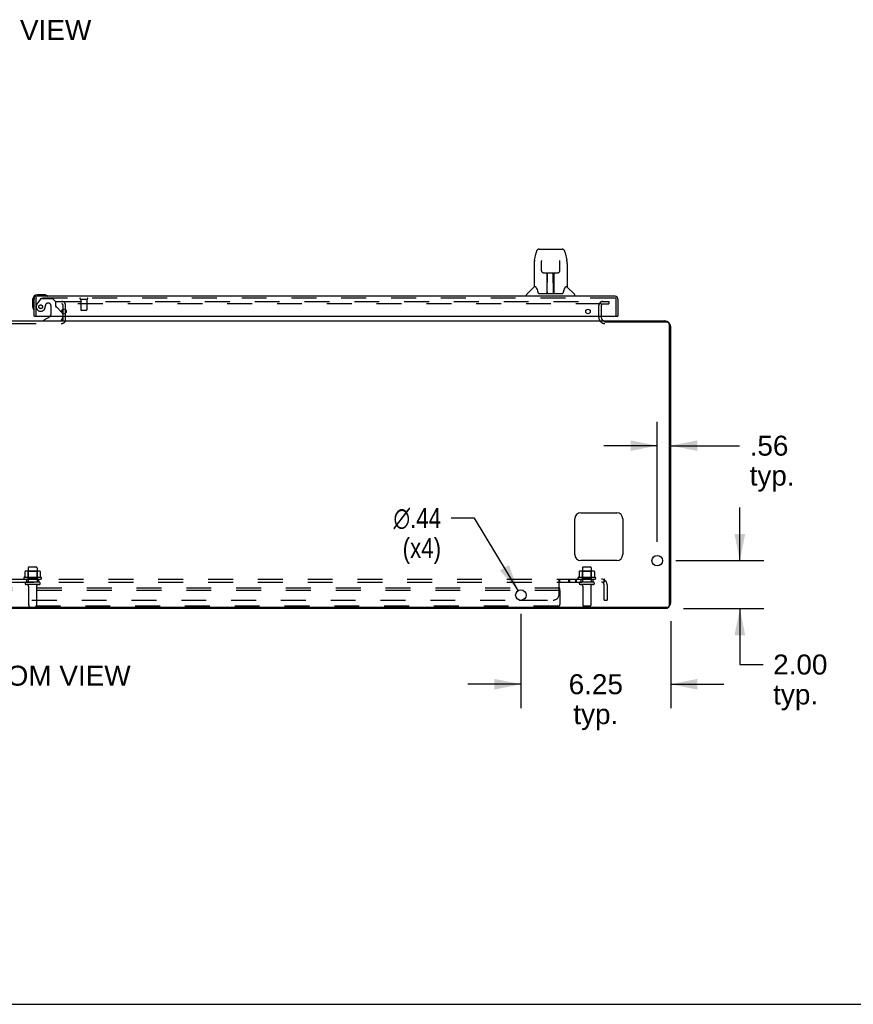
# Model space of a CAD drawing. Header units: inches. Extents: x 0 to 189, y 0 to 122.
# Tile 3 of 30: x 63 to 98, y 0 to 41. Entities that reach past the tile are written whole.
import ezdxf

# ---------------------------------------------------------------- set-up
doc = ezdxf.new("R2010")
doc.units = ezdxf.units.IN
doc.header["$LTSCALE"] = 10.388889
doc.header["$MEASUREMENT"] = 0
doc.linetypes.add('HIDDEN', pattern=[0.2, 0.1, -0.1])
doc.layers.get('0').update_dxf_attribs({"linetype": 'CONTINUOUS'})
for name, color, linetype in [('DEFAULT_2', 8, 'HIDDEN'), ('DIMENSIONS', 7, 'CONTINUOUS'), ('RIGHT_OR_MAIN_DOOR_ASSEMBLY', 7, 'CONTINUOUS'), ('SUBPANEL', 7, 'CONTINUOUS')]:
    doc.layers.add(name, color=color, linetype=linetype)
doc.styles.get("Standard").update_dxf_attribs({"font": 'arial.ttf'})
doc.styles.add('TEXTSTYLE_1', font='gdt', dxfattribs={"width": 0.8})
doc.dimstyles.new('DIMSTYLE_1', dxfattribs={"dimtxt": 0.833333, "dimasz": 1.111111, "dimexe": 0.09, "dimexo": 0.07, "dimgap": 0.0375, "dimtad": 0, "dimtih": 1, "dimtoh": 1, "dimzin": 4, "dimdsep": 46, "dimtxsty": 'Standard', "dimblk": '_FILLED', "dimblk1": '_FILLED', "dimblk2": '_FILLED', "dimcen": 0.09, "dimazin": 1, "dimtfac": 1, "dimtdec": 3, "dimtofl": 0, "dimtmove": 0, "dimatfit": 3, "dimldrblk": '_FILLED', "dimfxl": 0, "dimtolj": 1, "dimtzin": 4, "dimarcsym": 0})
doc.dimstyles.new('DIMSTYLE_3', dxfattribs={"dimtxt": 0.833333, "dimasz": 1.111111, "dimexe": 0.09, "dimexo": 0.07, "dimgap": 0.09, "dimtad": 0, "dimtih": 1, "dimtoh": 1, "dimzin": 4, "dimdsep": 46, "dimtxsty": 'Standard', "dimblk": '_FILLED', "dimblk1": '_FILLED', "dimblk2": '_FILLED', "dimcen": 0.09, "dimazin": 1, "dimtfac": 1, "dimtdec": 3, "dimtofl": 0, "dimtmove": 0, "dimatfit": 1, "dimldrblk": '_FILLED', "dimfxl": 0, "dimtolj": 1, "dimtzin": 4, "dimarcsym": 0})

# ---------------------------------------------------------------- blocks, each defined once
blk = doc.blocks.new('_FILLED')
at = {"color": 0, "linetype": 'ByBlock'}
blk.add_solid([(0, 0), (-1, 0.2), (-1, -0.2)], dxfattribs=at)
blk = doc.blocks.new('*D18')
at = {"layer": 'DIMENSIONS', "color": 2, "linetype": 'Continuous'}
for p, q in [((92.962, 18.511), (92.962, 20.734)), ((90.292, 18.511), (93.962, 18.511)), ((90.608, 16.511), (93.962, 16.511)), ((92.962, 16.511), (92.962, 14.177)), ((92.962, 14.177), (93.934, 14.177))]:
    blk.add_line(p, q, dxfattribs=at)
at = {"layer": 'DIMENSIONS', "color": 2, "linetype": 'Continuous', "xscale": 1.1111111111, "yscale": 1.1111111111, "zscale": 1.1111111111}
for p, rotation in [((92.962, 18.511), 270), ((92.962, 16.511), 90)]:
    blk.add_blockref('_FILLED', p, dxfattribs=dict(at, rotation=rotation))
at = {"layer": 'DIMENSIONS', "color": 2, "linetype": 'Continuous', "insert": (94.351, 14.594), "char_height": 0.8333, "width": 2.26456, "attachment_point": 1, "line_spacing_factor": 0.9}
blk.add_mtext('2.00\\Ptyp.', dxfattribs=at)
blk = doc.blocks.new('*D19')
at = {"layer": 'DIMENSIONS', "color": 2, "linetype": 'Continuous'}
for p, q in [((89.514, 19.289), (89.514, 24.308)), ((89.514, 23.308), (87.292, 23.308)), ((90.077, 23.308), (92.954, 23.308))]:
    blk.add_line(p, q, dxfattribs=at)
at = {"layer": 'DIMENSIONS', "color": 2, "linetype": 'Continuous', "xscale": 1.1111111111, "yscale": 1.1111111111, "zscale": 1.1111111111}
blk.add_blockref('_FILLED', (89.514, 23.308), dxfattribs=at)
at = {"layer": 'DIMENSIONS', "color": 2, "linetype": 'Continuous', "xscale": 1.1111111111, "yscale": 1.1111111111, "zscale": 1.1111111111, "rotation": 180}
blk.add_blockref('_FILLED', (90.077, 23.308), dxfattribs=at)
at = {"layer": 'DIMENSIONS', "color": 2, "linetype": 'Continuous', "insert": (93.37, 23.725), "char_height": 0.8333, "width": 1.87423, "attachment_point": 1, "line_spacing_factor": 0.9}
blk.add_mtext('.56\\Ptyp.', dxfattribs=at)
blk = doc.blocks.new('*D20')
at = {"layer": 'DIMENSIONS', "color": 2, "linetype": 'Continuous'}
for p, q in [((83.827, 16.296), (83.827, 12.355)), ((90.077, 15.98), (90.077, 12.355)), ((83.827, 13.355), (81.605, 13.355)), ((90.077, 13.355), (92.299, 13.355))]:
    blk.add_line(p, q, dxfattribs=at)
at = {"layer": 'DIMENSIONS', "color": 2, "linetype": 'Continuous', "xscale": 1.1111111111, "yscale": 1.1111111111, "zscale": 1.1111111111}
blk.add_blockref('_FILLED', (83.827, 13.355), dxfattribs=at)
at = {"layer": 'DIMENSIONS', "color": 2, "linetype": 'Continuous', "xscale": 1.1111111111, "yscale": 1.1111111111, "zscale": 1.1111111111, "rotation": 180}
blk.add_blockref('_FILLED', (90.077, 13.355), dxfattribs=at)
at = {"layer": 'DIMENSIONS', "color": 2, "linetype": 'Continuous', "insert": (86.952, 13.772), "char_height": 0.8333, "width": 2.26456, "attachment_point": 2, "line_spacing_factor": 0.9}
blk.add_mtext('6.25\\Ptyp.', dxfattribs=at)
blk = doc.blocks.new('*D21')
at = {"layer": 'DIMENSIONS', "color": 2, "linetype": 'Continuous'}
for p, q in [((81.884, 20.289), (80.912, 20.289)), ((83.713, 17.262), (81.884, 20.289))]:
    blk.add_line(p, q, dxfattribs=at)
at = {"layer": 'DIMENSIONS', "color": 2, "linetype": 'Continuous', "xscale": 1.1111111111, "yscale": 1.1111111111, "zscale": 1.1111111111, "rotation": 301.146945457}
blk.add_blockref('_FILLED', (83.713, 17.262), dxfattribs=at)
at = {"layer": 'DIMENSIONS', "color": 2, "linetype": 'Continuous', "insert": (80.495, 20.705), "char_height": 0.83333, "width": 2.72821, "attachment_point": 3, "line_spacing_factor": 0.9, "style": 'TEXTSTYLE_1'}
blk.add_mtext('{\\fgdt;n}\\fArial;.44\\P(x4)', dxfattribs=at)

msp = doc.modelspace()

# ---------------------------------------------------------------- linework, layer by layer
at = {"color": 3, "linetype": 'Continuous'}
for p, q in [((64.723, 28.818), (64.723, 28.988)), ((37.878, 28.511), (87.275, 28.511)), ((64.723, 28.592), (64.723, 28.715)), ((87.077, 28.654), (87.077, 28.715)), ((87.181, 28.715), (87.181, 28.654)), ((87.323, 28.511), (89.83, 28.511)), ((89.921, 28.459), (87.325, 28.459)), ((90.025, 16.667), (90.025, 28.355)), ((90.077, 16.758), (90.077, 28.265)), ((86.077, 18.761), (86.077, 20.261)), ((86.327, 20.511), (87.827, 20.511)), ((88.077, 20.261), (88.077, 18.761)), ((87.827, 18.511), (86.327, 18.511)), ((36.483, 16.563), (89.921, 16.563)), ((89.83, 16.511), (36.573, 16.511))]:
    msp.add_line(p, q, dxfattribs=at)
at = {"color": 7, "linetype": 'Continuous'}
for p, q in [((87.327, 28.459), (87.327, 28.511)), ((0, 0), (188.889, 0))]:
    msp.add_line(p, q, dxfattribs=at)
at = {"color": 3, "linetype": 'Continuous'}
for centre in [(89.514, 18.511), (83.827, 17.074)]:
    msp.add_circle(centre, 0.22, dxfattribs=at)
for centre, radius, start, end in [((64.673, 28.561), 0.05, 308.7247, 351.5625), ((87.323, 28.654), 0.142, 180, 270), ((89.83, 28.265), 0.246, 0, 90), ((89.921, 28.355), 0.104, 0, 90), ((86.327, 20.261), 0.25, 90, 180), ((87.827, 20.261), 0.25, 0, 90), ((86.327, 18.761), 0.25, 180, 270), ((87.827, 18.761), 0.25, 270, 360), ((89.83, 16.758), 0.246, 270, 360), ((89.921, 16.667), 0.104, 270, 360)]:
    msp.add_arc(centre, radius, start, end, dxfattribs=at)
at = {"color": 7, "linetype": 'Continuous'}
msp.add_arc((87.323, 28.654), 0.246, 180, 215.3556, dxfattribs=at)
at = {"layer": 'DEFAULT_2', "color": 8, "linetype": 'HIDDEN'}
for p, q in [((64.41, 29.324), (64.41, 29.22)), ((64.41, 29.324), (87.157, 29.324)), ((87.157, 29.22), (64.41, 29.22)), ((64.723, 28.988), (64.723, 29.17)), ((64.827, 28.561), (64.827, 29.17)), ((87.178, 29.324), (87.493, 29.324)), ((87.178, 29.22), (87.493, 29.22)), ((87.493, 29.324), (87.493, 29.22)), ((64.723, 28.715), (64.723, 28.818)), ((87.077, 28.715), (87.077, 29.15)), ((87.181, 29.15), (87.181, 28.715)), ((60.481, 28.407), (64.673, 28.407)), ((64.723, 28.561), (64.723, 28.592)), ((63.708, 18.076), (63.196, 18.076)), ((63.268, 18.056), (63.248, 18.076)), ((63.269, 18.21), (63.269, 17.615)), ((63.605, 18.24), (63.299, 18.24)), ((63.635, 18.21), (63.635, 17.615)), ((63.635, 18.056), (63.655, 18.076)), ((86.833, 18.076), (86.321, 18.076)), ((86.393, 18.056), (86.373, 18.076)), ((86.394, 18.21), (86.394, 17.615)), ((86.73, 18.24), (86.424, 18.24)), ((86.76, 18.21), (86.76, 17.615)), ((86.76, 18.056), (86.78, 18.076)), ((63.808, 17.81), (63.096, 17.81)), ((63.118, 17.74), (63.786, 17.74)), ((63.133, 18.055), (63.133, 17.837)), ((63.268, 17.76), (63.248, 17.74)), ((63.635, 18.056), (63.268, 18.056)), ((63.268, 17.76), (63.268, 18.056)), ((63.635, 17.76), (63.268, 17.76)), ((63.635, 17.76), (63.635, 18.056)), ((63.635, 17.76), (63.655, 17.74)), ((63.771, 18.055), (63.771, 17.837)), ((86.933, 17.81), (86.221, 17.81)), ((86.243, 17.74), (86.911, 17.74)), ((86.258, 18.055), (86.258, 17.837)), ((86.393, 17.76), (86.373, 17.74)), ((86.76, 18.056), (86.393, 18.056)), ((86.393, 17.76), (86.393, 18.056)), ((86.76, 17.76), (86.393, 17.76)), ((86.76, 17.76), (86.76, 18.056)), ((86.76, 17.76), (86.78, 17.74)), ((86.896, 18.055), (86.896, 17.837)), ((85.452, 17.365), (41.452, 17.365)), ((85.452, 17.261), (41.452, 17.261)), ((63.716, 17.615), (63.187, 17.615)), ((63.716, 17.509), (63.187, 17.509)), ((63.286, 17.447), (63.286, 16.645)), ((63.618, 17.447), (63.618, 16.645)), ((85.452, 17.261), (85.452, 17.365)), ((85.452, 17.261), (85.452, 16.675)), ((86.841, 17.615), (86.312, 17.615)), ((86.841, 17.509), (86.312, 17.509)), ((86.411, 17.447), (86.411, 16.645)), ((86.743, 17.447), (86.743, 16.645)), ((85.392, 16.615), (41.512, 16.615)), ((86.713, 16.615), (86.441, 16.615))]:
    msp.add_line(p, q, dxfattribs=at)
for points in [[(63.133, 17.837), (63.133, 17.836), (63.133, 17.835), (63.132, 17.834), (63.132, 17.833), (63.132, 17.832), (63.131, 17.831), (63.131, 17.831), (63.131, 17.831), (63.13, 17.83), (63.13, 17.83), (63.13, 17.83), (63.129, 17.829), (63.129, 17.829), (63.129, 17.829), (63.129, 17.829), (63.128, 17.828), (63.128, 17.828), (63.128, 17.828)], [(63.139, 18.064), (63.138, 18.064), (63.136, 18.062), (63.135, 18.061), (63.134, 18.06), (63.133, 18.058), (63.133, 18.056), (63.133, 18.055)], [(63.765, 18.064), (63.766, 18.064), (63.768, 18.062), (63.769, 18.061), (63.77, 18.06), (63.77, 18.058), (63.771, 18.056), (63.771, 18.055)], [(63.776, 17.828), (63.776, 17.828), (63.776, 17.828), (63.775, 17.829), (63.775, 17.829), (63.775, 17.829), (63.774, 17.829), (63.774, 17.83), (63.774, 17.83), (63.773, 17.83), (63.773, 17.831), (63.773, 17.831), (63.772, 17.831), (63.772, 17.832), (63.772, 17.833), (63.771, 17.834), (63.771, 17.835), (63.771, 17.836), (63.771, 17.837)], [(86.258, 17.837), (86.258, 17.836), (86.258, 17.835), (86.257, 17.834), (86.257, 17.833), (86.257, 17.832), (86.256, 17.831), (86.256, 17.831), (86.256, 17.831), (86.255, 17.83), (86.255, 17.83), (86.255, 17.83), (86.254, 17.829), (86.254, 17.829), (86.254, 17.829), (86.254, 17.829), (86.253, 17.828), (86.253, 17.828), (86.253, 17.828)], [(86.264, 18.064), (86.263, 18.064), (86.261, 18.062), (86.26, 18.061), (86.259, 18.06), (86.258, 18.058), (86.258, 18.056), (86.258, 18.055)], [(86.89, 18.064), (86.891, 18.064), (86.893, 18.062), (86.894, 18.061), (86.895, 18.06), (86.895, 18.058), (86.896, 18.056), (86.896, 18.055)], [(86.901, 17.828), (86.901, 17.828), (86.901, 17.828), (86.9, 17.829), (86.9, 17.829), (86.9, 17.829), (86.899, 17.829), (86.899, 17.83), (86.899, 17.83), (86.898, 17.83), (86.898, 17.831), (86.898, 17.831), (86.897, 17.831), (86.897, 17.832), (86.897, 17.833), (86.896, 17.834), (86.896, 17.835), (86.896, 17.836), (86.896, 17.837)]]:
    msp.add_lwpolyline(points, dxfattribs=at)
for centre, radius, start, end in [((64.673, 29.17), 0.154, 0, 90), ((64.673, 29.17), 0.05, 0, 90), ((87.251, 29.15), 0.174, 90, 180), ((87.251, 29.15), 0.07, 90, 180), ((64.673, 28.561), 0.154, 270, 360), ((64.673, 28.561), 0.05, 270, 308.7247), ((64.673, 28.561), 0.05, 351.5625, 360), ((87.323, 28.654), 0.246, 215.3556, 270), ((63.196, 17.935), 0.141, 90, 113.95), ((63.299, 18.21), 0.03, 90, 180), ((63.605, 18.21), 0.03, 0, 90), ((63.708, 17.935), 0.141, 66.05, 90), ((86.321, 17.935), 0.141, 90, 113.95), ((86.424, 18.21), 0.03, 90, 180), ((86.73, 18.21), 0.03, 0, 90), ((86.833, 17.935), 0.141, 66.05, 90), ((63.118, 17.779), 0.0384, 124.4497, 270), ((63.452, 17.21), 0.698, 117.6814, 120.6631), ((63.452, 17.21), 0.698, 59.3369, 62.3186), ((63.786, 17.779), 0.0384, 270, 55.5503), ((86.243, 17.779), 0.0384, 124.4497, 270), ((86.577, 17.21), 0.698, 117.6814, 120.6631), ((86.577, 17.21), 0.698, 59.3369, 62.3186), ((86.911, 17.779), 0.0384, 270, 55.5503), ((63.187, 17.562), 0.053, 90, 270), ((63.223, 17.447), 0.0625, 0, 90), ((63.68, 17.447), 0.0625, 90, 180), ((63.716, 17.562), 0.053, 270, 90), ((86.312, 17.562), 0.053, 90, 270), ((86.348, 17.447), 0.0625, 0, 90), ((86.805, 17.447), 0.0625, 90, 180), ((86.841, 17.562), 0.053, 270, 90), ((63.316, 16.645), 0.03, 180, 270), ((63.588, 16.645), 0.03, 270, 360), ((85.389, 16.678), 0.0625, 270, 360), ((85.392, 16.675), 0.06, 270, 360), ((86.441, 16.645), 0.03, 180, 270), ((86.713, 16.645), 0.03, 270, 360)]:
    msp.add_arc(centre, radius, start, end, dxfattribs=at)
at = {"layer": 'RIGHT_OR_MAIN_DOOR_ASSEMBLY', "color": 7, "linetype": 'Continuous'}
for p, q in [((84.393, 31.049), (84.458, 31.354)), ((84.582, 31.509), (85.551, 31.509)), ((84.669, 31.509), (84.667, 31.509)), ((85.466, 31.509), (85.465, 31.509)), ((85.551, 31.509), (85.552, 31.509)), ((85.676, 31.354), (85.741, 31.049)), ((84.378, 30.906), (84.378, 29.934)), ((84.679, 31.035), (84.679, 31.032)), ((84.679, 31.032), (84.679, 31.028)), ((84.679, 31.028), (84.679, 31.024)), ((84.679, 31.024), (84.679, 31.017)), ((84.679, 31.017), (84.68, 31.007)), ((84.687, 30.603), (84.68, 31.007)), ((85.447, 30.603), (85.454, 31.016)), ((85.454, 31.016), (85.455, 31.024)), ((85.455, 31.024), (85.455, 31.028)), ((85.746, 31.019), (85.741, 31.049)), ((85.756, 30.905), (85.756, 29.934)), ((84.687, 30.603), (84.688, 30.589)), ((84.767, 30.525), (84.887, 30.525)), ((84.918, 29.679), (84.932, 30.526)), ((84.923, 30.526), (85.211, 30.526)), ((84.925, 30.11), (84.925, 30.526)), ((84.931, 30.47), (84.925, 30.47)), ((85.193, 29.659), (85.178, 30.526)), ((85.179, 30.47), (85.209, 30.47)), ((85.183, 30.526), (85.183, 30.47)), ((85.209, 29.659), (85.209, 30.526)), ((85.247, 30.525), (85.367, 30.525)), ((84.929, 30.3), (84.925, 30.3)), ((84.928, 30.288), (84.925, 30.288)), ((85.209, 30.3), (85.182, 30.3)), ((85.209, 30.288), (85.182, 30.288)), ((85.186, 30.06), (85.209, 30.06)), ((85.209, 30.056), (85.186, 30.056)), ((63.942, 29.6), (63.653, 29.6)), ((63.98, 29.598), (63.942, 29.6)), ((84.063, 29.54), (84.063, 29.603)), ((84.372, 29.928), (84.075, 29.631)), ((84.451, 29.934), (84.378, 29.934)), ((84.448, 29.934), (84.453, 29.924)), ((84.514, 29.769), (84.528, 29.722)), ((84.528, 29.722), (84.531, 29.713)), ((84.581, 29.659), (85.553, 29.659)), ((84.919, 29.73), (84.918, 29.705)), ((84.925, 29.659), (84.925, 29.663)), ((85.192, 29.705), (85.192, 29.73)), ((85.603, 29.713), (85.605, 29.722)), ((85.68, 29.923), (85.686, 29.934)), ((85.756, 29.934), (85.683, 29.934)), ((85.762, 29.928), (86.059, 29.631)), ((86.071, 29.54), (86.071, 29.603)), ((63.453, 29.4), (63.453, 29.111)), ((64.078, 29.554), (64.078, 29.554)), ((63.453, 29.111), (63.456, 29.073)), ((63.498, 28.982), (63.499, 28.979)), ((63.499, 28.979), (63.499, 28.977)), ((64.675, 28.87), (64.684, 28.862)), ((63.533, 28.715), (63.513, 28.715)), ((64.164, 28.688), (63.926, 28.55)), ((63.926, 28.511), (63.926, 28.55)), ((64.713, 28.715), (64.713, 28.668)), ((87.857, 28.715), (87.877, 28.715))]:
    msp.add_line(p, q, dxfattribs=at)
at = {"layer": 'RIGHT_OR_MAIN_DOOR_ASSEMBLY', "color": 3, "linetype": 'Continuous'}
for p, q in [((63.513, 28.715), (63.513, 29.423)), ((87.76, 29.54), (63.63, 29.54)), ((87.877, 29.423), (87.877, 28.715)), ((63.533, 28.715), (87.857, 28.715))]:
    msp.add_line(p, q, dxfattribs=at)
at = {"layer": 'RIGHT_OR_MAIN_DOOR_ASSEMBLY', "color": 8, "linetype": 'HIDDEN'}
for p, q in [((63.588, 29.423), (63.588, 28.715)), ((87.76, 29.465), (63.63, 29.465)), ((63.764, 29.411), (63.663, 29.267)), ((63.829, 29.444), (64.28, 29.444)), ((64.116, 29.252), (64.083, 29.252)), ((64.406, 29.318), (64.28, 29.444)), ((64.406, 29.318), (64.406, 29.139)), ((65.446, 29.422), (65.73, 29.422)), ((65.464, 29.422), (65.464, 28.975)), ((65.712, 29.422), (65.712, 28.975)), ((87.802, 28.715), (87.802, 29.423)), ((64.214, 29.154), (64.214, 28.775)), ((64.464, 29.081), (64.675, 28.87)), ((64.713, 28.791), (64.713, 28.715)), ((65.474, 28.965), (65.702, 28.965))]:
    msp.add_line(p, q, dxfattribs=at)
at = {"layer": 'RIGHT_OR_MAIN_DOOR_ASSEMBLY', "color": 7, "linetype": 'Continuous'}
for points in [[(84.582, 31.509), (84.579, 31.509), (84.565, 31.507), (84.552, 31.504), (84.54, 31.499), (84.529, 31.492), (84.519, 31.484), (84.509, 31.475), (84.501, 31.466), (84.494, 31.455), (84.488, 31.444), (84.482, 31.431), (84.476, 31.418), (84.471, 31.403), (84.466, 31.386), (84.461, 31.367), (84.458, 31.354)], [(85.676, 31.354), (85.673, 31.367), (85.668, 31.386), (85.663, 31.403), (85.658, 31.418), (85.652, 31.432), (85.646, 31.444), (85.639, 31.455), (85.632, 31.466), (85.624, 31.476), (85.615, 31.485), (85.604, 31.493), (85.593, 31.499), (85.581, 31.504), (85.568, 31.508), (85.554, 31.509), (85.552, 31.509)], [(84.393, 31.049), (84.387, 31.018), (84.382, 30.979), (84.379, 30.939), (84.378, 30.906)], [(84.679, 31.037), (84.679, 31.038), (84.679, 31.038), (84.679, 31.038), (84.679, 31.037), (84.679, 31.037), (84.679, 31.036), (84.679, 31.035)], [(85.455, 31.028), (85.455, 31.032), (85.455, 31.034), (85.455, 31.035), (85.455, 31.036), (85.455, 31.037), (85.455, 31.037), (85.455, 31.038)], [(85.756, 30.905), (85.755, 30.939), (85.752, 30.979), (85.746, 31.019)], [(84.688, 30.589), (84.691, 30.577), (84.697, 30.565), (84.704, 30.555), (84.713, 30.545), (84.723, 30.538), (84.734, 30.532), (84.745, 30.528), (84.757, 30.525), (84.766, 30.525)], [(84.887, 30.525), (84.891, 30.525), (84.899, 30.525), (84.908, 30.525)], [(84.908, 30.525), (84.916, 30.526), (84.923, 30.526)], [(85.211, 30.526), (85.219, 30.526), (85.227, 30.525)], [(85.227, 30.525), (85.235, 30.525), (85.244, 30.525), (85.247, 30.525)], [(85.368, 30.525), (85.378, 30.525), (85.39, 30.528), (85.401, 30.532), (85.412, 30.538), (85.422, 30.546), (85.431, 30.556), (85.438, 30.566), (85.443, 30.578), (85.446, 30.591), (85.447, 30.603)], [(84.453, 29.924), (84.467, 29.895), (84.482, 29.86), (84.498, 29.817), (84.514, 29.769)], [(84.531, 29.713), (84.536, 29.701), (84.541, 29.69), (84.546, 29.682)], [(84.546, 29.682), (84.551, 29.674), (84.557, 29.668), (84.564, 29.664), (84.571, 29.66), (84.578, 29.659), (84.581, 29.659)], [(85.553, 29.659), (85.555, 29.659), (85.563, 29.66), (85.57, 29.663), (85.577, 29.668), (85.582, 29.674), (85.588, 29.681)], [(85.588, 29.681), (85.593, 29.69), (85.598, 29.7), (85.603, 29.713)], [(85.605, 29.722), (85.62, 29.768), (85.635, 29.816), (85.651, 29.858), (85.666, 29.895), (85.68, 29.923)], [(64.078, 29.554), (64.076, 29.554), (64.075, 29.555), (64.071, 29.555)], [(63.499, 28.977), (63.5, 28.976), (63.5, 28.976)]]:
    msp.add_lwpolyline(points, dxfattribs=at)
at = {"layer": 'RIGHT_OR_MAIN_DOOR_ASSEMBLY', "color": 8, "linetype": 'HIDDEN'}
msp.add_circle((63.788, 29.102), 0.0783, dxfattribs=at)
at = {"layer": 'RIGHT_OR_MAIN_DOOR_ASSEMBLY', "color": 3, "linetype": 'Continuous'}
for centre in [(64.763, 28.903), (86.627, 28.903)]:
    msp.add_circle(centre, 0.094, dxfattribs=at)
at = {"layer": 'RIGHT_OR_MAIN_DOOR_ASSEMBLY', "color": 7, "linetype": 'Continuous'}
for centre, radius, start, end in [((63.653, 29.4), 0.2, 90, 180), ((63.942, 29.35), 0.25, 59.1101, 90), ((84.102, 29.603), 0.0394, 135, 180), ((84.386, 29.914), 0.0197, 97.5, 135), ((84.937, 29.678), 0.0197, 179, 270), ((84.937, 29.678), 0.0197, 260.739, 269.9232), ((85.173, 29.678), 0.0197, 270, 1), ((85.173, 29.678), 0.0197, 270.0771, 272.6469), ((85.748, 29.914), 0.0197, 45, 82.5), ((86.031, 29.603), 0.0394, 0, 45), ((64.063, 29.555), 0.015, 270, 353.6204), ((64.063, 29.552), 0.015, 6.3796, 59.1101), ((63.703, 29.111), 0.25, 180, 210.8899), ((63.501, 28.99), 0.015, 210.8899, 263.6204), ((63.498, 28.99), 0.015, 276.3796, 360), ((64.613, 28.791), 0.1, 22.4443, 45), ((64.114, 28.775), 0.1, 300.092, 323.4532), ((64.556, 28.668), 0.157, 291.3822, 360)]:
    msp.add_arc(centre, radius, start, end, dxfattribs=at)
at = {"layer": 'RIGHT_OR_MAIN_DOOR_ASSEMBLY', "color": 3, "linetype": 'Continuous'}
for centre, start, end in [((63.63, 29.423), 90, 180), ((87.76, 29.423), 0, 90)]:
    msp.add_arc(centre, 0.117, start, end, dxfattribs=at)
at = {"layer": 'RIGHT_OR_MAIN_DOOR_ASSEMBLY', "color": 8, "linetype": 'HIDDEN'}
for centre, radius, start, end in [((63.63, 29.423), 0.042, 90, 180), ((63.978, 29.045), 0.386, 144.9, 163.1561), ((63.829, 29.365), 0.079, 90, 144.9), ((64.083, 29.154), 0.098, 90, 180), ((64.116, 29.154), 0.098, 0, 90), ((65.446, 29.444), 0.0215, 90, 270), ((65.73, 29.444), 0.0215, 270, 90), ((87.76, 29.423), 0.042, 0, 90), ((63.788, 29.102), 0.187, 163.1561, 342.1518), ((63.592, 29.166), 0.393, 342.0702, 358.3395), ((64.114, 28.775), 0.1, 323.4532, 360), ((64.445, 29.139), 0.039, 180, 248.3904), ((64.394, 29.01), 0.1, 45, 68.3904), ((64.613, 28.791), 0.1, 0, 22.4443), ((65.474, 28.975), 0.01, 180, 270), ((65.702, 28.975), 0.01, 270, 360)]:
    msp.add_arc(centre, radius, start, end, dxfattribs=at)
at = {"layer": 'RIGHT_OR_MAIN_DOOR_ASSEMBLY', "color": 7, "linetype": 'Continuous'}
for centre, start_param, end_param in [((84.917, 29.698), -2.940151, -2.835574), ((85.193, 29.698), -3.447611, -3.141593)]:
    msp.add_ellipse(centre, major_axis=(0, 0.0394), ratio=1, start_param=start_param, end_param=end_param, dxfattribs=at)
at = {"layer": 'SUBPANEL', "color": 8, "linetype": 'HIDDEN'}
for p, q in [((39.608, 17.74), (87.296, 17.74)), ((63.202, 17.74), (63.202, 17.615)), ((63.702, 17.74), (63.702, 17.615)), ((85.421, 17.115), (85.421, 17.687)), ((85.456, 17.615), (85.456, 17.74)), ((85.818, 17.74), (85.818, 17.615)), ((85.856, 17.74), (85.856, 17.615)), ((86.099, 17.74), (86.099, 17.615)), ((86.137, 17.74), (86.137, 17.615)), ((86.327, 17.74), (86.327, 17.615)), ((86.827, 17.74), (86.827, 17.615)), ((87.334, 17.687), (87.255, 17.59)), ((87.296, 17.615), (87.296, 17.74)), ((39.608, 17.615), (87.296, 17.615)), ((85.421, 17.59), (85.422, 17.59)), ((87.296, 16.865), (87.296, 17.503)), ((87.421, 17.503), (87.421, 16.865)), ((42.647, 16.865), (83.757, 16.865)), ((83.897, 16.865), (85.171, 16.865)), ((87.296, 16.865), (87.421, 16.865))]:
    msp.add_line(p, q, dxfattribs=at)
at = {"layer": 'SUBPANEL', "color": 3, "linetype": 'Continuous'}
msp.add_line((83.757, 16.865), (83.897, 16.865), dxfattribs=at)
at = {"layer": 'SUBPANEL', "color": 8, "linetype": 'HIDDEN'}
for points in [[(85.421, 17.687), (85.422, 17.688), (85.424, 17.691), (85.425, 17.694), (85.427, 17.697), (85.428, 17.7), (85.43, 17.703), (85.432, 17.707)], [(85.421, 17.687), (85.422, 17.688), (85.424, 17.691), (85.425, 17.694), (85.427, 17.697)], [(85.432, 17.707), (85.435, 17.714), (85.436, 17.718), (85.438, 17.721)], [(85.438, 17.721), (85.439, 17.724), (85.441, 17.727), (85.442, 17.73)], [(85.441, 17.727), (85.442, 17.73), (85.444, 17.733), (85.446, 17.735), (85.448, 17.737), (85.45, 17.739), (85.452, 17.739), (85.453, 17.74), (85.455, 17.74), (85.456, 17.74)], [(85.444, 17.733), (85.446, 17.735), (85.448, 17.737)], [(85.45, 17.739), (85.452, 17.739), (85.453, 17.74), (85.455, 17.74), (85.456, 17.74)], [(87.296, 17.675), (87.296, 17.675), (87.296, 17.675), (87.296, 17.675), (87.296, 17.675), (87.296, 17.674), (87.296, 17.674), (87.296, 17.674), (87.295, 17.673), (87.295, 17.673), (87.295, 17.672), (87.295, 17.672), (87.295, 17.671), (87.295, 17.67), (87.295, 17.67), (87.295, 17.669), (87.295, 17.669), (87.295, 17.668), (87.294, 17.667), (87.294, 17.667), (87.294, 17.666), (87.294, 17.665), (87.294, 17.664), (87.294, 17.664), (87.293, 17.663), (87.293, 17.662), (87.293, 17.661), (87.293, 17.661), (87.293, 17.66), (87.293, 17.659), (87.292, 17.658), (87.292, 17.657), (87.292, 17.657), (87.292, 17.656), (87.291, 17.655), (87.291, 17.654), (87.291, 17.653), (87.291, 17.653), (87.29, 17.652), (87.29, 17.651), (87.29, 17.65), (87.29, 17.649), (87.289, 17.648), (87.289, 17.647), (87.289, 17.647), (87.288, 17.646), (87.288, 17.645), (87.288, 17.644), (87.287, 17.643), (87.287, 17.642), (87.287, 17.641), (87.286, 17.64), (87.286, 17.639), (87.286, 17.638), (87.285, 17.637), (87.285, 17.636), (87.284, 17.635), (87.284, 17.634), (87.284, 17.633), (87.283, 17.632), (87.283, 17.631), (87.282, 17.63), (87.282, 17.629), (87.281, 17.628), (87.281, 17.627), (87.281, 17.626), (87.28, 17.625), (87.28, 17.625), (87.279, 17.624), (87.279, 17.623), (87.279, 17.622), (87.278, 17.622), (87.278, 17.621), (87.278, 17.62), (87.277, 17.619), (87.277, 17.619), (87.276, 17.618), (87.276, 17.617), (87.276, 17.617), (87.275, 17.616), (87.275, 17.615), (87.275, 17.615), (87.274, 17.614), (87.274, 17.614), (87.274, 17.613), (87.273, 17.613), (87.273, 17.612), (87.273, 17.612), (87.273, 17.612), (87.273, 17.612)], [(87.316, 17.718), (87.314, 17.721), (87.313, 17.724), (87.311, 17.727), (87.31, 17.73), (87.308, 17.733), (87.306, 17.735), (87.304, 17.737), (87.302, 17.739), (87.3, 17.739), (87.299, 17.74), (87.297, 17.74), (87.296, 17.74)], [(87.296, 17.672), (87.296, 17.672), (87.296, 17.673), (87.296, 17.673), (87.296, 17.674), (87.296, 17.674), (87.296, 17.675), (87.296, 17.675), (87.296, 17.675), (87.296, 17.675)], [(87.334, 17.687), (87.332, 17.688), (87.33, 17.691), (87.328, 17.694), (87.326, 17.697), (87.324, 17.7), (87.322, 17.703), (87.321, 17.707), (87.319, 17.711), (87.316, 17.718)], [(85.421, 17.59), (85.422, 17.59), (85.424, 17.589), (85.425, 17.589), (85.427, 17.59), (85.428, 17.59), (85.43, 17.59), (85.431, 17.591), (85.433, 17.592), (85.434, 17.593), (85.435, 17.595), (85.437, 17.596), (85.438, 17.597), (85.439, 17.599)], [(85.424, 17.589), (85.425, 17.589), (85.427, 17.59), (85.428, 17.59), (85.43, 17.59), (85.431, 17.591), (85.433, 17.592)], [(85.434, 17.593), (85.435, 17.595), (85.437, 17.596), (85.438, 17.597), (85.439, 17.599), (85.44, 17.601), (85.442, 17.603), (85.443, 17.604), (85.444, 17.606), (85.445, 17.608), (85.447, 17.61), (85.448, 17.611), (85.449, 17.613), (85.451, 17.614), (85.452, 17.614), (85.453, 17.615), (85.455, 17.615), (85.456, 17.615)], [(85.445, 17.608), (85.447, 17.61), (85.448, 17.611), (85.449, 17.613), (85.451, 17.614), (85.452, 17.614), (85.453, 17.615), (85.455, 17.615), (85.456, 17.615)], [(87.255, 17.59), (87.255, 17.59), (87.256, 17.589), (87.257, 17.589), (87.258, 17.59), (87.259, 17.59), (87.26, 17.59), (87.261, 17.591), (87.262, 17.592), (87.264, 17.593), (87.265, 17.595), (87.267, 17.596), (87.268, 17.597), (87.272, 17.601)], [(87.272, 17.601), (87.274, 17.603), (87.276, 17.604), (87.278, 17.606), (87.28, 17.608), (87.282, 17.61), (87.284, 17.611), (87.287, 17.613), (87.289, 17.614), (87.291, 17.614), (87.292, 17.615), (87.294, 17.615), (87.296, 17.615)], [(87.273, 17.612), (87.273, 17.612), (87.273, 17.611), (87.273, 17.611), (87.273, 17.612), (87.273, 17.612), (87.273, 17.612), (87.273, 17.612), (87.274, 17.613), (87.274, 17.613), (87.274, 17.613), (87.275, 17.614), (87.275, 17.614), (87.275, 17.615), (87.276, 17.615)]]:
    msp.add_lwpolyline(points, dxfattribs=at)
for centre, radius, start, end in [((87.184, 17.503), 0.237, 0, 90), ((87.184, 17.503), 0.112, 0, 90), ((85.171, 17.115), 0.25, 270, 360)]:
    msp.add_arc(centre, radius, start, end, dxfattribs=at)

# ---------------------------------------------------------------- texts
at = {"layer": 'DIMENSIONS', "color": 2, "linetype": 'Continuous', "attachment_point": 2, "line_spacing_factor": 0.9}
for s, insert, char_height, width in [('FRONT VIEW', (62.246, 41.066), 0.8333, 7.29244), ('BOTTOM VIEW', (63.404, 14.128), 0.83333, 8.25898)]:
    msp.add_mtext(s, dxfattribs=dict(at, insert=insert, char_height=char_height, width=width))

# ---------------------------------------------------------------- dimensions: what is measured, and where the dimension line sits
at = {"layer": 'DIMENSIONS', "color": 2, "linetype": 'Continuous'}
for base, p1, p2, angle, picture, middle in [((89.514, 23.308), (90.077, 28.265), (89.514, 19.219), 180, '*D19', (94.307, 22.683)), ((92.962, 18.511), (90.538, 16.511), (90.222, 18.511), 90, '*D18', (95.483, 13.552)), ((83.827, 13.355), (90.077, 16.05), (83.827, 16.366), 180, '*D20', (86.952, 12.73))]:
    dim = msp.add_linear_dim(base=base, p1=p1, p2=p2, angle=angle, text='<>\\Ptyp.', dimstyle='DIMSTYLE_1', dxfattribs=at)
    dim.commit()
    dim.dimension.update_dxf_attribs({"geometry": picture, "text_midpoint": middle, "dimtype": 160})
dim = msp.add_diameter_dim_2p(p1=(83.713, 17.262), p2=(83.941, 16.886), text='%%c<>\\P(x4)', dimstyle='DIMSTYLE_3', override={"dimpost": '<>'}, dxfattribs=at)
dim.commit()
dim.dimension.update_dxf_attribs({"geometry": '*D21', "text_midpoint": (79.131, 19.664), "dimtype": 163})

doc.saveas('drawing.dxf')
